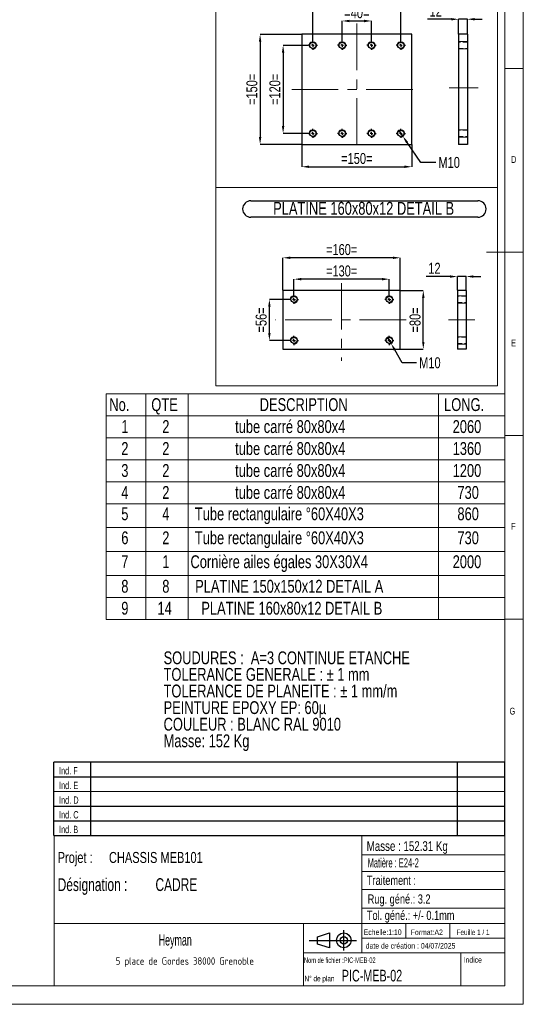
# Model space of a CAD drawing. Header units: millimetres. Extents: x 5 to 589, y 5 to 415.
# Tile 10 of 15: x 452 to 589, y 5 to 273. Entities that reach past the tile are written whole.
import ezdxf

# ---------------------------------------------------------------- set-up
doc = ezdxf.new("R2010")
doc.units = ezdxf.units.MM
doc.header["$PDSIZE"] = -1
doc.linetypes.add('CENTERX2', pattern=[20.32, 12.7, -2.54, 2.54, -2.54])
doc.linetypes.add('HIDDEN', pattern=[1.905, 1.27, -0.635])
for name, color, linetype in [('COTES', 1, 'Continuous'), ('NOTES', 6, 'Continuous'), ('TRAIT-FINS', 9, 'Continuous'), ('TRAIT-MIXTES', 3, 'CENTERX2'), ('TRAIT-TIRET', 2, 'HIDDEN')]:
    doc.layers.add(name, color=color, linetype=linetype)
doc.layers.add('TRAIT-FORT', color=4, linetype='Continuous', lineweight=25)
doc.styles.add('SLDTEXTSTYLE0', font='TXT', dxfattribs={"width": 0.75})
doc.styles.add('SLDTEXTSTYLE1', font='TXT', dxfattribs={"width": 0.691276})
doc.styles.add('SLDTEXTSTYLE2', font='TXT', dxfattribs={"width": 0.617423})
doc.styles.add('SLDTEXTSTYLE3', font='TXT', dxfattribs={"width": 0.7})
doc.styles.add('SLDTEXTSTYLE4', font='TXT', dxfattribs={"width": 0.535475})
doc.styles.add('SLDTEXTSTYLE5', font='ISOCP3', dxfattribs={"width": 0.96})
doc.styles.add('SLDTEXTSTYLE6', font='TXT', dxfattribs={"width": 0.605})
doc.styles.add('SLDTEXTSTYLE7', font='TXT', dxfattribs={"width": 0.692308})
doc.styles.add('SLDTEXTSTYLE8', font='TXT', dxfattribs={"width": 0.695728})
doc.dimstyles.new('SLDDIMSTYLE6', dxfattribs={"dimtxt": 3, "dimasz": 2, "dimexe": 0, "dimexo": 0.0625, "dimgap": 0.75, "dimtad": 1, "dimlfac": 5, "dimrnd": 1e-09, "dimzin": 12, "dimdsep": 46, "dimtxsty": 'SLDTEXTSTYLE0', "dimsah": 1, "dimcen": 0.09, "dimadec": 0, "dimazin": 3, "dimtfac": 1, "dimtmove": 0, "dimatfit": 0, "dimfxl": 1, "dimfrac": 2, "dimtolj": 1, "dimtzin": 12, "dimarcsym": 0})
doc.dimstyles.new('SLDDIMSTYLE7', dxfattribs={"dimtxt": 3, "dimasz": 2, "dimexe": 0, "dimexo": 0.0625, "dimgap": 0.75, "dimtad": 1, "dimlfac": 5, "dimrnd": 1e-09, "dimzin": 12, "dimdsep": 46, "dimtxsty": 'SLDTEXTSTYLE0', "dimsah": 1, "dimcen": 0.09, "dimadec": 0, "dimazin": 3, "dimtfac": 1, "dimtofl": 0, "dimtmove": 0, "dimatfit": 3, "dimfxl": 1, "dimfrac": 2, "dimtolj": 1, "dimtzin": 12, "dimarcsym": 0})
doc.dimstyles.new('SLDDIMSTYLE8', dxfattribs={"dimtxt": 3, "dimasz": 2, "dimexe": 0, "dimexo": 0.0625, "dimgap": 0.75, "dimtad": 0, "dimtih": 1, "dimtoh": 1, "dimlfac": 5, "dimrnd": 1e-09, "dimzin": 12, "dimdsep": 46, "dimtxsty": 'SLDTEXTSTYLE0', "dimblk1": 'NONE', "dimsah": 1, "dimcen": 0, "dimadec": 0, "dimazin": 3, "dimtfac": 1, "dimtmove": 0, "dimatfit": 3, "dimldrblk": 'NONE', "dimfxl": 1, "dimfrac": 2, "dimtolj": 1, "dimtzin": 12, "dimarcsym": 0})

# ---------------------------------------------------------------- blocks, each defined once
blk = doc.blocks.new('Bloc11')
for p, q in [((123, 20), (0, 20)), ((0, 0), (0, 20)), ((10, 20), (10, 0)), ((110, 20), (110, 0)), ((123, 0), (123, 20)), ((0, 16), (123, 16)), ((0, 8), (123, 8)), ((0, 4), (123, 4)), ((0, 0), (123, 0))]:
    blk.add_line(p, q)
at = {"color": 7, "linetype": 'Continuous', "lineweight": 18}
blk.add_line((0, 12), (123, 12), dxfattribs=at)
at = {"color": 7}
for tag in ['AUTOATTR0', 'AUTOATTR1', 'AUTOATTR2', 'AUTOATTR3', 'AUTOATTR4', 'AUTOATTR5', 'AUTOATTR6', 'AUTOATTR7', 'AUTOATTR8', 'AUTOATTR9']:
    blk.add_attdef(tag, (0, 0), '', height=1, dxfattribs=at)
at = {"layer": 'NOTES', "color": 211, "char_height": 2, "attachment_point": 1, "style": 'SLDTEXTSTYLE0'}
for s, insert in [('Ind. F', (1.36, 18.66)), ('Ind. E', (1.36, 14.66)), ('Ind. D', (1.36, 10.66)), ('Ind. C', (1.36, 6.66)), ('Ind. B', (1.36, 2.66))]:
    blk.add_mtext(s, dxfattribs=dict(at, insert=insert))
blk = doc.blocks.new('Bloc12')
for p, q in [((9.48, 0), (9.48, 5.6)), ((0, 2.8), (12.98, 2.8)), ((2.32, 3.8), (5.55, 4.8)), ((2.32, 1.8), (2.32, 3.8)), ((5.55, 4.8), (5.55, 0.8)), ((5.55, 0.8), (2.32, 1.8))]:
    blk.add_line(p, q)
for radius in [2, 1]:
    blk.add_circle((9.48, 2.8), radius)
blk = doc.blocks.new('SW_NOTE_0')
at = {"layer": 'NOTES', "color": 0, "char_height": 3.5, "attachment_point": 1, "style": 'SLDTEXTSTYLE0'}
for s, insert in [('SOUDURES :  A=3 CONTINUE ETANCHE', (0, 4.51)), ('TOLERANCE GENERALE : ± 1 mm', (0, -0.01)), ('TOLERANCE DE PLANEITE : ± 1 mm/m', (0, -4.54)), ('PEINTURE EPOXY EP: 60µ', (0, -9.07)), ('COULEUR : BLANC RAL 9010', (0, -13.59)), ('Masse: 152 Kg', (0, -18.12))]:
    blk.add_mtext(s, dxfattribs=dict(at, insert=insert))
blk = doc.blocks.new('SW_NOTE_1')
at = {"layer": 'NOTES', "color": 0, "char_height": 3, "attachment_point": 1, "style": 'SLDTEXTSTYLE0'}
for s, insert in [('Projet :', (0, 3.87)), ('CHASSIS MEB101', (13.98, 3.87))]:
    blk.add_mtext(s, dxfattribs=dict(at, insert=insert))
blk = doc.blocks.new('SW_NOTE_2')
at = {"layer": 'NOTES', "color": 0, "insert": (20.94, 2.58), "char_height": 2, "attachment_point": 2, "style": 'SLDTEXTSTYLE5'}
blk.add_mtext('5 place de Gordes 38000 Grenoble', dxfattribs=at)
blk = doc.blocks.new('SW_NOTE_3')
at = {"layer": 'NOTES', "color": 0, "char_height": 3.5, "attachment_point": 1, "style": 'SLDTEXTSTYLE8'}
for s, insert in [('Désignation :', (0, 4.51)), ('CADRE', (26.67, 4.51))]:
    blk.add_mtext(s, dxfattribs=dict(at, insert=insert))
blk = doc.blocks.new('SW_TABLEANNOTATION_0')
at = {"color": 0, "linetype": 'Continuous', "lineweight": 18}
for p, q in [((0, 0), (0, -61.47)), ((108.68, 0), (0, 0)), ((10.8, 0), (10.8, -5.99)), ((22.36, 0), (22.36, -5.99)), ((90.65, 0), (90.65, -5.99)), ((108.68, -61.47), (108.68, 0)), ((0, -5.99), (108.68, -5.99)), ((10.8, -5.99), (10.8, -61.47)), ((22.36, -5.99), (22.36, -61.47)), ((90.65, -5.99), (90.65, -61.47)), ((0, -11.97), (108.68, -11.97)), ((0, -17.96), (108.68, -17.96)), ((0, -23.94), (108.68, -23.94)), ((0, -29.93), (108.68, -29.93)), ((0, -36.45), (108.68, -36.45)), ((0, -42.98), (108.68, -42.98)), ((0, -49.5), (108.68, -49.5)), ((0, -55.49), (108.68, -55.49)), ((0, -61.47), (108.68, -61.47))]:
    blk.add_line(p, q, dxfattribs=at)
at = {"color": 0, "linetype": 'Continuous', "lineweight": 18, "char_height": 3.5, "attachment_point": 1, "style": 'SLDTEXTSTYLE0'}
for s, insert in [('No.', (0.85, -1.17)), ('QTE', (12.3, -1.17)), ('DESCRIPTION', (41.86, -1.17)), ('LONG.', (92.15, -1.17)), ('1', (4.11, -7.16)), ('2', (15.29, -7.16)), ('tube carré 80x80x4', (35.16, -7.16)), ('2060', (94.49, -7.16)), ('2', (4.11, -13.14)), ('2', (15.29, -13.14)), ('tube carré 80x80x4', (35.16, -13.14)), ('1360', (94.49, -13.14)), ('tube carré 80x80x4', (35.16, -19.13)), ('3', (4.11, -19.13)), ('2', (15.29, -19.13)), ('1200', (94.49, -19.13)), ('4', (4.11, -25.11)), ('2', (15.29, -25.11)), ('tube carré 80x80x4', (35.16, -25.11)), ('730', (95.79, -25.11)), ('5', (4.11, -30.94)), ('4', (15.29, -30.94)), ('Tube rectangulaire °60X40X3', (24.18, -30.94)), ('860', (95.79, -30.94)), ('6', (4.11, -37.47)), ('2', (15.29, -37.47)), ('Tube rectangulaire °60X40X3', (24.18, -37.47)), ('730', (95.79, -37.47)), ('7', (4.11, -43.99)), ('1', (15.29, -43.99)), ('Cornière ailes égales 30X30X4', (22.98, -43.99)), ('2000', (94.49, -43.99)), ('8', (4.11, -50.68)), ('8', (15.29, -50.68)), ('PLATINE 150x150x12 DETAIL A', (24.26, -50.68)), ('9', (4.11, -56.66)), ('14', (13.99, -56.66)), ('PLATINE 160x80x12 DETAIL B', (25.94, -56.66))]:
    blk.add_mtext(s, dxfattribs=dict(at, insert=insert))
blk = doc.blocks.new('_D_65')
at = {"layer": 'COTES', "color": 0, "lineweight": -2, "transparency": 16777216}
for p, q in [((530.28, 266.35), (523.48, 266.35)), ((523.48, 264.35), (523.48, 244.35)), ((530.28, 242.35), (523.48, 242.35))]:
    blk.add_line(p, q, dxfattribs=at)
at = {"layer": 'COTES', "color": 0, "transparency": 16777216}
for points in [[(523.15, 264.35), (523.81, 264.35), (523.48, 266.35)], [(523.15, 244.35), (523.81, 244.35), (523.48, 242.35)]]:
    blk.add_solid(points, dxfattribs=at)
at = {"layer": 'Defpoints', "color": 0, "transparency": 16777216}
for p in [(530.34, 266.35), (523.48, 242.35), (530.34, 242.35)]:
    blk.add_point(p, dxfattribs=at)
at = {"layer": 'COTES', "color": 0, "transparency": 16777216, "insert": (519.73, 254.35), "char_height": 3, "attachment_point": 2, "rotation": 90, "style": 'SLDTEXTSTYLE0'}
blk.add_mtext('\\A1;=120=', dxfattribs=at)
blk = doc.blocks.new('_D_66')
at = {"layer": 'COTES', "color": 0, "lineweight": -2, "transparency": 16777216}
for p, q in [((528.53, 269.35), (517.21, 269.35)), ((517.21, 267.35), (517.21, 241.35)), ((528.53, 239.35), (517.21, 239.35))]:
    blk.add_line(p, q, dxfattribs=at)
at = {"layer": 'COTES', "color": 0, "transparency": 16777216}
for points in [[(516.88, 267.35), (517.54, 267.35), (517.21, 269.35)], [(516.88, 241.35), (517.54, 241.35), (517.21, 239.35)]]:
    blk.add_solid(points, dxfattribs=at)
at = {"layer": 'Defpoints', "color": 0, "transparency": 16777216}
for p in [(528.59, 269.35), (517.21, 239.35), (528.59, 239.35)]:
    blk.add_point(p, dxfattribs=at)
at = {"layer": 'COTES', "color": 0, "transparency": 16777216, "insert": (513.46, 254.35), "char_height": 3, "attachment_point": 2, "rotation": 90, "style": 'SLDTEXTSTYLE0'}
blk.add_mtext('\\A1;=150=', dxfattribs=at)
blk = doc.blocks.new('_D_67')
at = {"layer": 'COTES', "color": 0, "lineweight": -2, "transparency": 16777216}
for p, q in [((539.59, 267.67), (539.59, 272.99)), ((541.59, 272.99), (545.59, 272.99)), ((547.59, 267.67), (547.59, 272.99))]:
    blk.add_line(p, q, dxfattribs=at)
at = {"layer": 'COTES', "color": 0, "transparency": 16777216}
for points in [[(541.59, 273.32), (541.59, 272.65), (539.59, 272.99)], [(545.59, 273.32), (545.59, 272.65), (547.59, 272.99)]]:
    blk.add_solid(points, dxfattribs=at)
at = {"layer": 'Defpoints', "color": 0, "transparency": 16777216}
for p in [(547.59, 272.99), (539.59, 267.6), (547.59, 267.6)]:
    blk.add_point(p, dxfattribs=at)
at = {"layer": 'COTES', "color": 0, "transparency": 16777216, "insert": (543.59, 276.74), "char_height": 3, "attachment_point": 2, "style": 'SLDTEXTSTYLE0'}
blk.add_mtext('\\A1;=40=', dxfattribs=at)
blk = doc.blocks.new('_D_68')
at = {"layer": 'COTES', "color": 0, "lineweight": -2, "transparency": 16777216}
for p, q in [((531.59, 267.67), (531.59, 278.42)), ((533.59, 278.42), (553.59, 278.42)), ((555.59, 267.67), (555.59, 278.42))]:
    blk.add_line(p, q, dxfattribs=at)
at = {"layer": 'COTES', "color": 0, "transparency": 16777216}
for points in [[(533.59, 278.75), (533.59, 278.09), (531.59, 278.42)], [(553.59, 278.75), (553.59, 278.09), (555.59, 278.42)]]:
    blk.add_solid(points, dxfattribs=at)
at = {"layer": 'Defpoints', "color": 0, "transparency": 16777216}
for p in [(555.59, 278.42), (531.59, 267.6), (555.59, 267.6)]:
    blk.add_point(p, dxfattribs=at)
at = {"layer": 'COTES', "color": 0, "transparency": 16777216, "insert": (543.59, 282.17), "char_height": 3, "attachment_point": 2, "style": 'SLDTEXTSTYLE0'}
blk.add_mtext('\\A1;=120=', dxfattribs=at)
blk = doc.blocks.new('_D_69')
at = {"layer": 'COTES', "color": 0, "lineweight": -2, "transparency": 16777216}
for p, q in [((528.59, 239.29), (528.59, 233.27)), ((558.59, 239.29), (558.59, 233.27)), ((530.59, 233.27), (556.59, 233.27))]:
    blk.add_line(p, q, dxfattribs=at)
at = {"layer": 'COTES', "color": 0, "transparency": 16777216}
for points in [[(530.59, 233.6), (530.59, 232.93), (528.59, 233.27)], [(556.59, 233.6), (556.59, 232.93), (558.59, 233.27)]]:
    blk.add_solid(points, dxfattribs=at)
at = {"layer": 'Defpoints', "color": 0, "transparency": 16777216}
for p in [(528.59, 239.35), (558.59, 239.35), (558.59, 233.27)]:
    blk.add_point(p, dxfattribs=at)
at = {"layer": 'COTES', "color": 0, "transparency": 16777216, "insert": (543.59, 237.02), "char_height": 3, "attachment_point": 2, "style": 'SLDTEXTSTYLE0'}
blk.add_mtext('\\A1;=150=', dxfattribs=at)
blk = doc.blocks.new('_D_70')
at = {"layer": 'COTES', "color": 0, "lineweight": -2, "transparency": 16777216}
for p, q in [((555.02, 243.18), (556.15, 241.53)), ((561.01, 234.44), (557.28, 239.88)), ((565.1, 234.44), (561.01, 234.44))]:
    blk.add_line(p, q, dxfattribs=at)
at = {"layer": 'COTES', "color": 0, "transparency": 16777216}
blk.add_solid([(557.56, 240.07), (557.01, 239.69), (556.15, 241.53)], dxfattribs=at)
at = {"layer": 'Defpoints', "color": 0, "transparency": 16777216}
for p in [(555.02, 243.18), (556.15, 241.53)]:
    blk.add_point(p, dxfattribs=at)
at = {"layer": 'COTES', "color": 0, "transparency": 16777216, "insert": (565.85, 235.94), "char_height": 3, "attachment_point": 1, "style": 'SLDTEXTSTYLE0'}
blk.add_mtext('\\A1;M10', dxfattribs=at)
blk = doc.blocks.new('_None')
blk = doc.blocks.new('SW_CENTERMARKSYMBOL_156')
at = {"layer": 'TRAIT-MIXTES', "color": 0}
for p, q in [((-0.8, 0), (-1.25, 0)), ((0, 0), (-0.4, 0)), ((0, 0.8), (0, 1.25)), ((0, 0), (0, 0.4)), ((0, 0), (0, -0.4)), ((0, 0), (0.4, 0)), ((0.8, 0), (1.25, 0)), ((0, -0.8), (0, -1.25))]:
    blk.add_line(p, q, dxfattribs=at)
blk = doc.blocks.new('SW_CENTERMARKSYMBOL_157')
at = {"layer": 'TRAIT-MIXTES', "color": 0}
for p, q in [((-0.8, 0), (-1.25, 0)), ((0, 0), (-0.4, 0)), ((0, 0.8), (0, 1.25)), ((0, 0), (0, 0.4)), ((0, 0), (0, -0.4)), ((0, 0), (0.4, 0)), ((0.8, 0), (1.25, 0)), ((0, -0.8), (0, -1.25))]:
    blk.add_line(p, q, dxfattribs=at)
blk = doc.blocks.new('SW_CENTERMARKSYMBOL_158')
at = {"layer": 'TRAIT-MIXTES', "color": 0}
for p, q in [((-0.8, 0), (-1.25, 0)), ((0, 0), (-0.4, 0)), ((0, 0.8), (0, 1.25)), ((0, 0), (0, 0.4)), ((0, 0), (0, -0.4)), ((0, 0), (0.4, 0)), ((0.8, 0), (1.25, 0)), ((0, -0.8), (0, -1.25))]:
    blk.add_line(p, q, dxfattribs=at)
blk = doc.blocks.new('SW_CENTERMARKSYMBOL_159')
at = {"layer": 'TRAIT-MIXTES', "color": 0}
for p, q in [((-0.8, 0), (-1.25, 0)), ((0, 0), (-0.4, 0)), ((0, 0.8), (0, 1.25)), ((0, 0), (0, 0.4)), ((0, 0), (0, -0.4)), ((0, 0), (0.4, 0)), ((0.8, 0), (1.25, 0)), ((0, -0.8), (0, -1.25))]:
    blk.add_line(p, q, dxfattribs=at)
blk = doc.blocks.new('SW_CENTERMARKSYMBOL_160')
at = {"layer": 'TRAIT-MIXTES', "color": 0}
for p, q in [((-0.8, 0), (-1.25, 0)), ((0, 0), (-0.4, 0)), ((0, 0.8), (0, 1.25)), ((0, 0), (0, 0.4)), ((0, 0), (0, -0.4)), ((0, 0), (0.4, 0)), ((0.8, 0), (1.25, 0)), ((0, -0.8), (0, -1.25))]:
    blk.add_line(p, q, dxfattribs=at)
blk = doc.blocks.new('SW_CENTERMARKSYMBOL_161')
at = {"layer": 'TRAIT-MIXTES', "color": 0}
for p, q in [((-0.8, 0), (-1.25, 0)), ((0, 0), (-0.4, 0)), ((0, 0.8), (0, 1.25)), ((0, 0), (0, 0.4)), ((0, 0), (0, -0.4)), ((0, 0), (0.4, 0)), ((0.8, 0), (1.25, 0)), ((0, -0.8), (0, -1.25))]:
    blk.add_line(p, q, dxfattribs=at)
blk = doc.blocks.new('SW_CENTERMARKSYMBOL_162')
at = {"layer": 'TRAIT-MIXTES', "color": 0}
for p, q in [((-0.8, 0), (-1.25, 0)), ((0, 0), (-0.4, 0)), ((0, 0.8), (0, 1.25)), ((0, 0), (0, 0.4)), ((0, 0), (0, -0.4)), ((0, 0), (0.4, 0)), ((0.8, 0), (1.25, 0)), ((0, -0.8), (0, -1.25))]:
    blk.add_line(p, q, dxfattribs=at)
blk = doc.blocks.new('SW_CENTERMARKSYMBOL_163')
at = {"layer": 'TRAIT-MIXTES', "color": 0}
for p, q in [((-0.8, 0), (-1.25, 0)), ((0, 0), (-0.4, 0)), ((0, 0.8), (0, 1.25)), ((0, 0), (0, 0.4)), ((0, 0), (0, -0.4)), ((0, 0), (0.4, 0)), ((0.8, 0), (1.25, 0)), ((0, -0.8), (0, -1.25))]:
    blk.add_line(p, q, dxfattribs=at)
blk = doc.blocks.new('_D_71')
at = {"layer": 'COTES', "color": 0, "lineweight": -2, "transparency": 16777216}
for p, q in [((551.94, 186.79), (552.95, 185.06)), ((556, 179.84), (553.96, 183.33)), ((559.84, 179.84), (556, 179.84))]:
    blk.add_line(p, q, dxfattribs=at)
at = {"layer": 'COTES', "color": 0, "transparency": 16777216}
blk.add_solid([(554.25, 183.5), (553.67, 183.17), (552.95, 185.06)], dxfattribs=at)
at = {"layer": 'Defpoints', "color": 0, "transparency": 16777216}
for p in [(551.94, 186.79), (552.95, 185.06)]:
    blk.add_point(p, dxfattribs=at)
at = {"layer": 'COTES', "color": 0, "transparency": 16777216, "insert": (560.59, 181.34), "char_height": 3, "attachment_point": 1, "style": 'SLDTEXTSTYLE0'}
blk.add_mtext('\\A1;M10', dxfattribs=at)
blk = doc.blocks.new('_D_72')
at = {"layer": 'COTES', "color": 0, "lineweight": -2, "transparency": 16777216}
for p, q in [((525.14, 197.12), (519.74, 197.12)), ((519.74, 187.92), (519.74, 195.12)), ((525.14, 185.92), (519.74, 185.92))]:
    blk.add_line(p, q, dxfattribs=at)
at = {"layer": 'COTES', "color": 0, "transparency": 16777216}
for points in [[(519.41, 195.12), (520.07, 195.12), (519.74, 197.12)], [(519.41, 187.92), (520.07, 187.92), (519.74, 185.92)]]:
    blk.add_solid(points, dxfattribs=at)
at = {"layer": 'Defpoints', "color": 0, "transparency": 16777216}
for p in [(519.74, 197.12), (525.2, 197.12), (525.2, 185.92)]:
    blk.add_point(p, dxfattribs=at)
at = {"layer": 'COTES', "color": 0, "transparency": 16777216, "insert": (515.99, 191.52), "char_height": 3, "attachment_point": 2, "rotation": 90, "style": 'SLDTEXTSTYLE0'}
blk.add_mtext('\\A1;=56=', dxfattribs=at)
blk = doc.blocks.new('_D_73')
at = {"layer": 'COTES', "color": 0, "lineweight": -2, "transparency": 16777216}
for p, q in [((555.51, 199.52), (561.72, 199.52)), ((561.72, 185.52), (561.72, 197.52)), ((555.51, 183.52), (561.72, 183.52))]:
    blk.add_line(p, q, dxfattribs=at)
at = {"layer": 'COTES', "color": 0, "transparency": 16777216}
for points in [[(561.39, 197.52), (562.05, 197.52), (561.72, 199.52)], [(561.39, 185.52), (562.05, 185.52), (561.72, 183.52)]]:
    blk.add_solid(points, dxfattribs=at)
at = {"layer": 'Defpoints', "color": 0, "transparency": 16777216}
for p in [(555.45, 199.52), (561.72, 199.52), (555.45, 183.52)]:
    blk.add_point(p, dxfattribs=at)
at = {"layer": 'COTES', "color": 0, "transparency": 16777216, "insert": (557.97, 191.52), "char_height": 3, "attachment_point": 2, "rotation": 90, "style": 'SLDTEXTSTYLE0'}
blk.add_mtext('\\A1;=80=', dxfattribs=at)
blk = doc.blocks.new('_D_74')
at = {"layer": 'COTES', "color": 0, "lineweight": -2, "transparency": 16777216}
for p, q in [((526.45, 198.44), (526.45, 202.62)), ((550.45, 202.62), (528.45, 202.62)), ((552.45, 198.44), (552.45, 202.62))]:
    blk.add_line(p, q, dxfattribs=at)
at = {"layer": 'COTES', "color": 0, "transparency": 16777216}
for points in [[(528.45, 202.96), (528.45, 202.29), (526.45, 202.62)], [(550.45, 202.96), (550.45, 202.29), (552.45, 202.62)]]:
    blk.add_solid(points, dxfattribs=at)
at = {"layer": 'Defpoints', "color": 0, "transparency": 16777216}
for p in [(526.45, 202.62), (526.45, 198.37), (552.45, 198.37)]:
    blk.add_point(p, dxfattribs=at)
at = {"layer": 'COTES', "color": 0, "transparency": 16777216, "insert": (539.45, 206.37), "char_height": 3, "attachment_point": 2, "style": 'SLDTEXTSTYLE0'}
blk.add_mtext('\\A1;=130=', dxfattribs=at)
blk = doc.blocks.new('_D_75')
at = {"layer": 'COTES', "color": 0, "lineweight": -2, "transparency": 16777216}
for p, q in [((523.45, 199.59), (523.45, 208.45)), ((553.45, 208.45), (525.45, 208.45)), ((555.45, 199.59), (555.45, 208.45))]:
    blk.add_line(p, q, dxfattribs=at)
at = {"layer": 'COTES', "color": 0, "transparency": 16777216}
for points in [[(525.45, 208.78), (525.45, 208.12), (523.45, 208.45)], [(553.45, 208.78), (553.45, 208.12), (555.45, 208.45)]]:
    blk.add_solid(points, dxfattribs=at)
at = {"layer": 'Defpoints', "color": 0, "transparency": 16777216}
for p in [(523.45, 208.45), (523.45, 199.52), (555.45, 199.52)]:
    blk.add_point(p, dxfattribs=at)
at = {"layer": 'COTES', "color": 0, "transparency": 16777216, "insert": (539.45, 212.2), "char_height": 3, "attachment_point": 2, "style": 'SLDTEXTSTYLE0'}
blk.add_mtext('\\A1;=160=', dxfattribs=at)
blk = doc.blocks.new('SW_NOTE_26')
at = {"layer": 'NOTES', "color": 0}
for p, q in [((-0.01, 4.85), (61.88, 4.85)), ((61.88, 0.32), (-0.01, 0.32))]:
    blk.add_line(p, q, dxfattribs=at)
for centre, start, end in [((-0.01, 2.58), 90, 270), ((61.88, 2.58), 270, 90)]:
    blk.add_arc(centre, 2.26, start, end, dxfattribs=at)
at = {"layer": 'NOTES', "color": 0, "insert": (30.73, 4.51), "char_height": 3.5, "attachment_point": 2, "style": 'SLDTEXTSTYLE0'}
blk.add_mtext('PLATINE 160x80x12 DETAIL B', dxfattribs=at)
blk = doc.blocks.new('SW_CENTERMARKSYMBOL_164')
at = {"layer": 'TRAIT-MIXTES', "color": 0}
for p, q in [((-0.8, 0), (-1.25, 0)), ((0, 0), (-0.4, 0)), ((0, 0.8), (0, 1.25)), ((0, 0), (0, 0.4)), ((0, 0), (0, -0.4)), ((0, 0), (0.4, 0)), ((0.8, 0), (1.25, 0)), ((0, -0.8), (0, -1.25))]:
    blk.add_line(p, q, dxfattribs=at)
blk = doc.blocks.new('SW_CENTERMARKSYMBOL_165')
at = {"layer": 'TRAIT-MIXTES', "color": 0}
for p, q in [((-0.8, 0), (-1.25, 0)), ((0, 0), (-0.4, 0)), ((0, 0.8), (0, 1.25)), ((0, 0), (0, 0.4)), ((0, 0), (0, -0.4)), ((0, 0), (0.4, 0)), ((0.8, 0), (1.25, 0)), ((0, -0.8), (0, -1.25))]:
    blk.add_line(p, q, dxfattribs=at)
blk = doc.blocks.new('SW_CENTERMARKSYMBOL_166')
at = {"layer": 'TRAIT-MIXTES', "color": 0}
for p, q in [((-0.8, 0), (-1.25, 0)), ((0, 0), (-0.4, 0)), ((0, 0.8), (0, 1.25)), ((0, 0), (0, 0.4)), ((0, 0), (0, -0.4)), ((0, 0), (0.4, 0)), ((0.8, 0), (1.25, 0)), ((0, -0.8), (0, -1.25))]:
    blk.add_line(p, q, dxfattribs=at)
blk = doc.blocks.new('SW_CENTERMARKSYMBOL_167')
at = {"layer": 'TRAIT-MIXTES', "color": 0}
for p, q in [((-0.8, 0), (-1.25, 0)), ((0, 0), (-0.4, 0)), ((0, 0.8), (0, 1.25)), ((0, 0), (0, 0.4)), ((0, 0), (0, -0.4)), ((0, 0), (0.4, 0)), ((0.8, 0), (1.25, 0)), ((0, -0.8), (0, -1.25))]:
    blk.add_line(p, q, dxfattribs=at)
blk = doc.blocks.new('_D_76')
at = {"layer": 'COTES', "color": 0, "lineweight": -2, "transparency": 16777216}
for p, q in [((569.33, 273.46), (562.83, 273.46)), ((571.33, 269.42), (571.33, 273.46)), ((573.73, 273.46), (571.33, 273.46)), ((573.73, 269.42), (573.73, 273.46)), ((575.73, 273.46), (577.73, 273.46))]:
    blk.add_line(p, q, dxfattribs=at)
at = {"layer": 'COTES', "color": 0, "transparency": 16777216}
for points in [[(569.33, 273.8), (569.33, 273.13), (571.33, 273.46)], [(575.73, 273.8), (575.73, 273.13), (573.73, 273.46)]]:
    blk.add_solid(points, dxfattribs=at)
at = {"layer": 'Defpoints', "color": 0, "transparency": 16777216}
for p in [(571.33, 273.46), (571.33, 269.35), (573.73, 269.35)]:
    blk.add_point(p, dxfattribs=at)
at = {"layer": 'COTES', "color": 0, "transparency": 16777216, "insert": (565.08, 277.21), "char_height": 3, "attachment_point": 2, "style": 'SLDTEXTSTYLE0'}
blk.add_mtext('\\A1;12', dxfattribs=at)
blk = doc.blocks.new('_D_77')
at = {"layer": 'COTES', "color": 0, "lineweight": -2, "transparency": 16777216}
for p, q in [((569.01, 203.34), (562.51, 203.34)), ((571.01, 199.59), (571.01, 203.34)), ((573.41, 203.34), (571.01, 203.34)), ((573.41, 199.59), (573.41, 203.34)), ((575.41, 203.34), (577.41, 203.34))]:
    blk.add_line(p, q, dxfattribs=at)
at = {"layer": 'COTES', "color": 0, "transparency": 16777216}
for points in [[(569.01, 203.67), (569.01, 203.01), (571.01, 203.34)], [(575.41, 203.67), (575.41, 203.01), (573.41, 203.34)]]:
    blk.add_solid(points, dxfattribs=at)
at = {"layer": 'Defpoints', "color": 0, "transparency": 16777216}
for p in [(571.01, 203.34), (571.01, 199.52), (573.41, 199.52)]:
    blk.add_point(p, dxfattribs=at)
at = {"layer": 'COTES', "color": 0, "transparency": 16777216, "insert": (564.76, 207.09), "char_height": 3, "attachment_point": 2, "style": 'SLDTEXTSTYLE0'}
blk.add_mtext('\\A1;12', dxfattribs=at)

msp = doc.modelspace()

# ---------------------------------------------------------------- linework, layer by layer
at = {"lineweight": 18}
for p, q in [((589, 5), (589, 415)), ((584, 10), (584, 410)), ((505.145, 227.6287), (505.145, 290.1584)), ((581.9888, 227.6287), (581.9888, 290.1584)), ((584, 260), (589, 260)), ((505.145, 173.6001), (505.145, 227.6287)), ((505.145, 227.6287), (581.9888, 227.6287)), ((581.9888, 227.6287), (505.145, 227.6287)), ((581.9888, 173.6001), (581.9888, 227.6287)), ((589, 210), (579, 210)), ((505.145, 173.6001), (581.9888, 173.6001)), ((584, 160), (589, 160)), ((589, 110), (584, 110)), ((461, 51), (461, 10)), ((584, 51), (461, 51)), ((545, 51), (545, 19)), ((584, 51), (584, 10)), ((545, 45.7564), (584, 45.7564)), ((545, 41.1784), (584, 41.1784)), ((545, 36.2449), (584, 36.2449)), ((545, 31.1779), (584, 31.1779)), ((461, 27), (584, 27)), ((529, 27), (529, 10)), ((557, 27), (557, 23)), ((569, 27), (569, 23)), ((545, 23), (584, 23)), ((529, 19), (584, 19)), ((572, 19), (572, 10)), ((10, 10), (584, 10)), ((461, 10.0004), (584, 10)), ((5, 5), (589, 5))]:
    msp.add_line(p, q, dxfattribs=at)
at = {"layer": 'TRAIT-FINS', "lineweight": 18}
for p, q in [((573.7313, 267.3541), (571.3313, 267.3541)), ((573.7313, 267.3541), (571.3313, 267.3541)), ((573.7313, 267.3541), (571.3313, 267.3541)), ((573.7313, 267.3541), (571.3313, 267.3541)), ((573.7313, 265.3541), (571.3313, 265.3541)), ((573.7313, 265.3541), (571.3313, 265.3541)), ((573.7313, 265.3541), (571.3313, 265.3541)), ((573.7313, 265.3541), (571.3313, 265.3541)), ((573.7313, 243.3541), (571.3313, 243.3541)), ((573.7313, 243.3541), (571.3313, 243.3541)), ((573.7313, 243.3541), (571.3313, 243.3541)), ((573.7313, 243.3541), (571.3313, 243.3541)), ((573.7313, 241.3541), (571.3313, 241.3541)), ((573.7313, 241.3541), (571.3313, 241.3541)), ((573.7313, 241.3541), (571.3313, 241.3541)), ((573.7313, 241.3541), (571.3313, 241.3541)), ((573.4149, 198.1249), (571.0149, 198.1249)), ((573.4149, 198.1249), (571.0149, 198.1249)), ((573.4149, 196.1249), (571.0149, 196.1249)), ((573.4149, 196.1249), (571.0149, 196.1249)), ((573.4149, 186.9249), (571.0149, 186.9249)), ((573.4149, 186.9249), (571.0149, 186.9249)), ((573.4149, 184.9249), (571.0149, 184.9249)), ((573.4149, 184.9249), (571.0149, 184.9249))]:
    msp.add_line(p, q, dxfattribs=at)
for centre in [(531.5876, 266.3541), (539.5876, 266.3541), (547.5876, 266.3541), (555.5876, 266.3541), (531.5876, 242.3541), (539.5876, 242.3541), (547.5876, 242.3541), (555.5876, 242.3541), (526.4481, 197.1249), (552.4481, 197.1249), (526.4481, 185.9249), (552.4481, 185.9249)]:
    msp.add_arc(centre, 1, 255, 195, dxfattribs=at)
at = {"layer": 'TRAIT-FORT', "lineweight": 25}
for p, q in [((528.5878, 269.3541), (528.5878, 239.354)), ((558.5882, 269.3541), (528.5878, 269.3541)), ((558.5882, 239.354), (558.5882, 269.3541)), ((571.3313, 269.3541), (571.3313, 239.354)), ((573.7313, 269.3541), (571.3313, 269.3541)), ((573.7313, 269.3541), (573.7313, 239.354)), ((528.5878, 239.354), (558.5882, 239.354)), ((573.7313, 239.354), (571.3313, 239.354)), ((523.4487, 199.5249), (523.4487, 183.525)), ((555.448, 199.5249), (523.4487, 199.5249)), ((555.448, 183.525), (555.448, 199.5249)), ((573.4149, 199.5249), (571.0149, 199.5249)), ((571.0149, 199.5249), (571.0149, 183.525)), ((573.4149, 199.5249), (573.4149, 183.525)), ((523.4487, 183.525), (555.448, 183.525)), ((573.4149, 183.525), (571.0149, 183.525))]:
    msp.add_line(p, q, dxfattribs=at)
for centre in [(531.5876, 266.3541), (539.5876, 266.3541), (547.5876, 266.3541), (555.5876, 266.3541), (531.5876, 242.3541), (539.5876, 242.3541), (547.5876, 242.3541), (555.5876, 242.3541), (526.4481, 197.1249), (552.4481, 197.1249), (526.4481, 185.9249), (552.4481, 185.9249)]:
    msp.add_circle(centre, 0.85, dxfattribs=at)
at = {"layer": 'TRAIT-MIXTES', "lineweight": 18}
for p, q in [((543.5876, 272.2833), (543.5876, 237.7869)), ((525.8249, 254.3541), (561.2929, 254.3541)), ((568.7429, 254.7922), (576.6786, 254.7922)), ((539.4481, 201.5707), (539.4481, 180.3846)), ((557.0616, 191.5249), (521.4274, 191.5249)), ((568.5523, 191.5249), (575.7824, 191.5249))]:
    msp.add_line(p, q, dxfattribs=at)
at = {"layer": 'TRAIT-TIRET'}
for p, q in [((573.7313, 267.2041), (571.3313, 267.2041)), ((571.3313, 265.5041), (573.7313, 265.5041)), ((573.7313, 243.204), (571.3313, 243.204)), ((571.3313, 241.5041), (573.7313, 241.5041)), ((573.4149, 197.9748), (571.0149, 197.9748)), ((571.0149, 196.2748), (573.4149, 196.2748)), ((573.4149, 186.7749), (571.0149, 186.7749)), ((571.0149, 185.0749), (573.4149, 185.0749))]:
    msp.add_line(p, q, dxfattribs=at)

# ---------------------------------------------------------------- block references
at = {"lineweight": 18}
msp.add_blockref('SW_TABLEANNOTATION_0', (475.2364, 171.3591), dxfattribs=at)
for name, p in [('Bloc11', (460.9936, 50.9899)), ('Bloc11', (460.9936, 50.9899)), ('Bloc12', (530.5599, 19.6343)), ('Bloc12', (530.5599, 19.6343))]:
    msp.add_blockref(name, p)
at = {"layer": 'NOTES'}
for name, p in [('SW_NOTE_26', (514.7227, 219.1686)), ('SW_NOTE_0', (490.885, 96.6775)), ('SW_NOTE_1', (462.0006, 42.6476)), ('SW_NOTE_3', (462.0006, 34.8629)), ('SW_NOTE_2', (475.7385, 15.2133))]:
    msp.add_blockref(name, p, dxfattribs=at)
at = {"layer": 'TRAIT-MIXTES'}
for name, p in [('SW_CENTERMARKSYMBOL_156', (531.5876, 266.3541)), ('SW_CENTERMARKSYMBOL_157', (539.5876, 266.3541)), ('SW_CENTERMARKSYMBOL_158', (547.5876, 266.3541)), ('SW_CENTERMARKSYMBOL_159', (555.5876, 266.3541)), ('SW_CENTERMARKSYMBOL_163', (531.5876, 242.3541)), ('SW_CENTERMARKSYMBOL_162', (539.5876, 242.3541)), ('SW_CENTERMARKSYMBOL_161', (547.5876, 242.3541)), ('SW_CENTERMARKSYMBOL_160', (555.5876, 242.3541)), ('SW_CENTERMARKSYMBOL_165', (526.4481, 197.1249)), ('SW_CENTERMARKSYMBOL_166', (552.4481, 197.1249)), ('SW_CENTERMARKSYMBOL_164', (526.4481, 185.9249)), ('SW_CENTERMARKSYMBOL_167', (552.4481, 185.9249))]:
    msp.add_blockref(name, p, dxfattribs=at)

# ---------------------------------------------------------------- texts
at = {"layer": 'NOTES'}
for s, insert, char_height, attachment_point, style in [('D', (585.6667, 236.168), 1.8521, 1, 'SLDTEXTSTYLE0'), ('E', (585.6667, 186.168), 1.8521, 1, 'SLDTEXTSTYLE0'), ('F', (585.6667, 136.168), 1.8521, 1, 'SLDTEXTSTYLE0'), ('G', (585.2516, 85.8233), 1.8521, 1, 'SLDTEXTSTYLE0'), ('Masse : 152.31 Kg', (546.2807, 49.4433), 2.645833, 1, 'SLDTEXTSTYLE0'), ('Matière : E24-2', (546.5332, 44.7993), 2.5, 1, 'SLDTEXTSTYLE4'), ('Traitement :', (546.3427, 40.0456), 2.5, 1, 'SLDTEXTSTYLE0'), ('Rug. géné.: 3.2', (546.5514, 34.9449), 2.5, 1, 'SLDTEXTSTYLE0'), ('Tol. géné.: +/- 0.1mm', (546.3236, 30.4993), 2.5, 1, 'SLDTEXTSTYLE0'), ('Echelle:1:10', (545.4535, 25.4047), 1.5, 1, 'SLDTEXTSTYLE0'), ('Format:A2', (558.2893, 25.3802), 1.5, 1, 'SLDTEXTSTYLE0'), ('Feuille 1 / 1', (570.8064, 25.384), 1.5, 1, 'SLDTEXTSTYLE7'), ('Heyman', (494.0627, 24.0268), 3, 2, 'SLDTEXTSTYLE6'), ('date de création : 04/07/2025', (546.009, 21.6948), 1.5, 1, 'SLDTEXTSTYLE0'), ('Nom de fichier :PIC-MEB-02', (529.1807, 17.7674), 1.5, 1, 'SLDTEXTSTYLE2'), ('Indice', (572.6927, 17.8602), 1.5, 1, 'SLDTEXTSTYLE0'), ('PIC-MEB-02', (539.4912, 14.406), 3.175, 1, 'SLDTEXTSTYLE1'), ('N° de plan', (529.3024, 12.765), 1.5, 1, 'SLDTEXTSTYLE3')]:
    msp.add_mtext(s, dxfattribs=dict(at, insert=insert, char_height=char_height, attachment_point=attachment_point, style=style))

# ---------------------------------------------------------------- dimensions: what is measured, and where the dimension line sits
at = {"layer": 'COTES'}
for base, p1, p2, picture, middle in [((555.5876, 278.4207), (531.5876, 267.6041), (555.5876, 267.6041), '_D_68', (543.5876, 278.4207)), ((547.5876, 272.9856), (539.5876, 267.6041), (547.5876, 267.6041), '_D_67', (543.5876, 272.9856)), ((558.5876, 233.2676), (528.5876, 239.3541), (558.5876, 239.3541), '_D_69', (543.5876, 233.2676)), ((523.4481, 208.4495), (555.4481, 199.5249), (523.4481, 199.5249), '_D_75', (539.4481, 208.4495)), ((526.4481, 202.6232), (552.4481, 198.3749), (526.4481, 198.3749), '_D_74', (539.4481, 202.6232))]:
    dim = msp.add_linear_dim(base=base, p1=p1, p2=p2, text='=<>=', dimstyle='SLDDIMSTYLE7', dxfattribs=at)
    dim.commit()
    dim.dimension.update_dxf_attribs({"geometry": picture, "text_midpoint": middle, "dimtype": 160})
for base, p1, p2, picture, middle in [((571.3313, 273.4627), (573.7313, 269.3541), (571.3313, 269.3541), '_D_76', (565.0813, 273.4627)), ((571.0149, 203.3404), (573.4149, 199.5249), (571.0149, 199.5249), '_D_77', (564.7649, 203.3404))]:
    dim = msp.add_linear_dim(base=base, p1=p1, p2=p2, dimstyle='SLDDIMSTYLE6', dxfattribs=at)
    dim.commit()
    dim.dimension.update_dxf_attribs({"geometry": picture, "text_midpoint": middle, "dimtype": 160})
for base, p1, p2, picture, middle in [((517.2093, 239.3541), (528.5876, 269.3541), (528.5876, 239.3541), '_D_66', (517.2093, 254.3541)), ((523.4806, 242.3541), (530.3376, 266.3541), (530.3376, 242.3541), '_D_65', (523.4806, 254.3541)), ((561.7187, 199.5249), (555.4481, 183.5249), (555.4481, 199.5249), '_D_73', (561.7187, 191.5249)), ((519.7398, 197.1249), (525.1981, 185.9249), (525.1981, 197.1249), '_D_72', (519.7398, 191.5249))]:
    dim = msp.add_linear_dim(base=base, p1=p1, p2=p2, angle=90, text='=<>=', dimstyle='SLDDIMSTYLE7', dxfattribs=at)
    dim.commit()
    dim.dimension.update_dxf_attribs({"geometry": picture, "text_midpoint": middle, "dimtype": 160})
for p1, p2, picture, middle in [((555.0225, 243.1791), (556.1527, 241.529), '_D_70', (568.2845, 234.435)), ((551.9442, 186.7886), (552.952, 185.0611), '_D_71', (563.0285, 179.8411))]:
    dim = msp.add_diameter_dim_2p(p1=p1, p2=p2, text='M10', dimstyle='SLDDIMSTYLE8', override={"dimpost": '<>'}, dxfattribs=at)
    dim.commit()
    dim.dimension.update_dxf_attribs({"geometry": picture, "text_midpoint": middle, "dimtype": 163})

doc.saveas('drawing.dxf')
